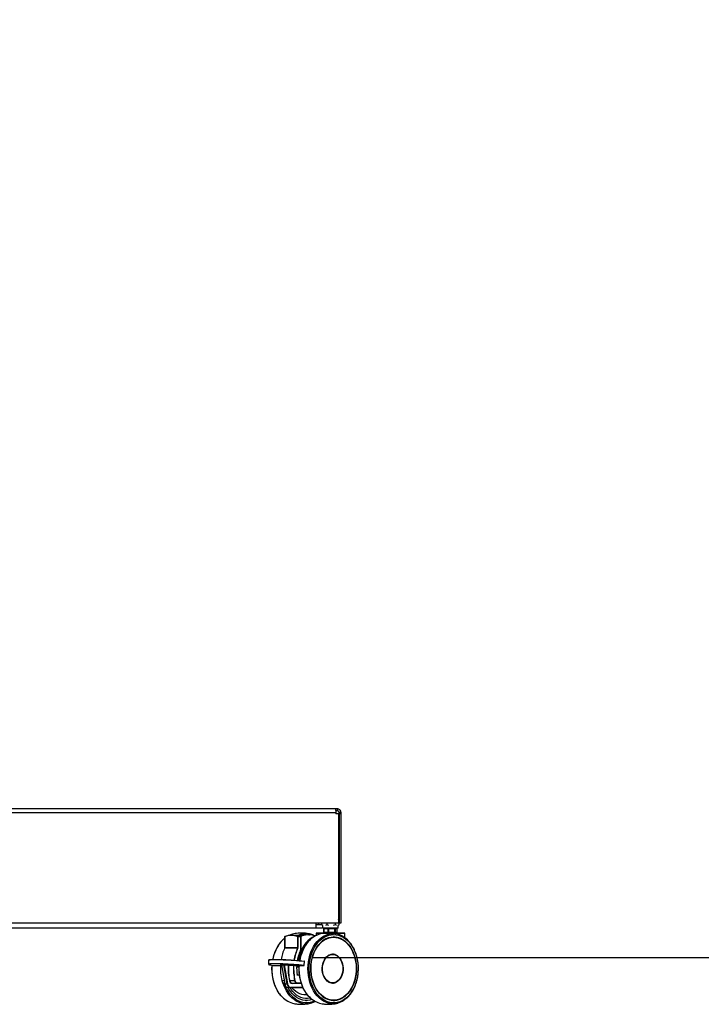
# Model space of a CAD drawing. Header units: millimetres. Extents: x 20 to 22981, y 40 to 19992.
# Tile 19 of 158: x 7011 to 8446, y 1654 to 3727. Entities that reach past the tile are written whole.
import ezdxf

# ---------------------------------------------------------------- set-up
doc = ezdxf.new("R2010")
doc.units = ezdxf.units.MM
doc.header["$LTSCALE"] = 2
doc.layers.add('COMPONENT_GEOMETRY', color=7, linetype='Continuous')
doc.styles.add('SLDTEXTSTYLE0', font='TXT', dxfattribs={"width": 0.75})
doc.dimstyles.new('SLDDIMSTYLE0', dxfattribs={"dimtxt": 100, "dimasz": 6.604, "dimexe": 0, "dimexo": 0.0625, "dimgap": 25, "dimtad": 0, "dimtih": 1, "dimtoh": 1, "dimdec": 0, "dimrnd": 1e-09, "dimzin": 12, "dimdsep": 46, "dimtxsty": 'SLDTEXTSTYLE0', "dimsah": 1, "dimcen": 0.09, "dimadec": 0, "dimazin": 3, "dimtfac": 1, "dimtdec": 0, "dimtofl": 0, "dimtmove": 0, "dimatfit": 3, "dimfxl": 1, "dimfrac": 2, "dimtolj": 1, "dimtzin": 12, "dimarcsym": 0})

# ---------------------------------------------------------------- blocks, each defined once
blk = doc.blocks.new('_D_5')
at = {"layer": 'COMPONENT_GEOMETRY', "color": 7}
for p, q in [((11066.9, 6612.5), (11066.9, 4346.7)), ((10829.9, 4326.4), (10799.4, 4326.4)), ((10799.4, 4326.4), (10799.4, 4167.6)), ((11303.9, 4326.4), (11334.4, 4326.4)), ((11334.4, 4326.4), (11334.4, 4167.6)), ((10799.4, 4167.6), (10829.9, 4167.6)), ((11334.4, 4167.6), (11303.9, 4167.6)), ((11066.9, 1752.2), (11066.9, 4018)), ((7627.4, 1752.2), (11073.3, 1752.2))]:
    blk.add_line(p, q, dxfattribs=at)
for points in [[(11066.9, 6612.5), (11065.9, 6605.9), (11067.9, 6605.9)], [(11066.9, 1752.2), (11067.9, 1758.8), (11065.9, 1758.8)]]:
    blk.add_solid(points, dxfattribs=at)
at = {"layer": 'COMPONENT_GEOMETRY', "color": 7, "char_height": 100, "attachment_point": 1, "style": 'SLDTEXTSTYLE0'}
for s, insert in [('7\'11.67"', (10829.9, 4296.5)), ('2430mm', (10794.1, 4146.9))]:
    blk.add_mtext(s, dxfattribs=dict(at, insert=insert))

msp = doc.modelspace()

# ---------------------------------------------------------------- linework, layer by layer
at = {"color": 7, "linetype": 'Continuous', "lineweight": 25}
for p, q in [((5882.12, 2057.49), (7676.46, 2057.49)), ((7675.29, 2065.49), (5883.29, 2065.49)), ((7679.29, 2065.49), (7675.29, 2065.49)), ((7679.29, 2061.49), (7676.14, 2061.49)), ((7676.46, 2057.49), (7676.46, 2055.09)), ((7681.66, 2055.09), (7676.46, 2055.09)), ((7679.29, 2065.49), (7679.29, 2061.49)), ((7681.66, 2055.09), (7681.66, 1825.49)), ((7687.29, 2057.49), (7683.29, 2057.49)), ((7683.29, 2055.09), (7683.29, 2057.49)), ((7687.29, 2055.09), (7683.29, 2055.09)), ((7683.29, 2055.09), (7683.29, 1825.49)), ((7687.29, 2055.09), (7687.29, 2057.49)), ((7687.29, 1825.49), (7687.29, 2055.09)), ((5876.92, 1825.49), (7681.66, 1825.49)), ((7634.79, 1814.49), (7634.79, 1825.49)), ((7646.59, 1821.35), (7646.59, 1825.49)), ((7657.26, 1825.49), (7657.26, 1821.35)), ((7675.51, 1821.35), (7675.51, 1825.49)), ((7682.27, 1832.46), (7681.66, 1832.93)), ((7683.07, 1831.76), (7681.66, 1832.8)), ((7683.07, 1821.35), (7683.07, 1831.76)), ((7683.29, 1825.49), (7687.29, 1825.49)), ((7634.79, 1814.49), (5923.79, 1814.49)), ((7634.63, 1803.59), (7634.63, 1798.73)), ((7646.29, 1821.49), (7634.79, 1821.49)), ((7646.29, 1814.49), (7634.79, 1814.49)), ((7635.03, 1803.99), (7694.63, 1803.99)), ((7639.72, 1804.49), (7639.72, 1803.99)), ((7639.72, 1804.49), (7689.94, 1804.49)), ((7646.59, 1821.5), (7646.29, 1821.49)), ((7648.33, 1814.65), (7646.29, 1814.49)), ((7646.59, 1821.35), (7647.4, 1820.75)), ((7649.3, 1819.93), (7646.59, 1821.35)), ((7647.35, 1820.68), (7648.33, 1819.92)), ((7648.33, 1819.92), (7648.33, 1814.49)), ((7681.33, 1814.49), (7648.33, 1814.49)), ((7650.68, 1813.29), (7650.68, 1805.69)), ((7650.88, 1813.49), (7651.1, 1813.49)), ((7651.1, 1805.49), (7650.88, 1805.49)), ((7660.21, 1813.29), (7650.95, 1813.29)), ((7650.95, 1813.29), (7650.95, 1805.69)), ((7650.95, 1805.69), (7660.21, 1805.69)), ((7651.1, 1813.49), (7660.36, 1813.49)), ((7660.36, 1805.49), (7651.1, 1805.49)), ((7657.26, 1821.35), (7654.55, 1819.93)), ((7654.83, 1814.49), (7654.83, 1813.49)), ((7654.83, 1805.49), (7654.83, 1804.49)), ((7661.92, 1819.93), (7657.26, 1821.35)), ((7661.17, 1813.29), (7660.21, 1813.29)), ((7660.21, 1805.69), (7660.21, 1813.29)), ((7660.21, 1805.69), (7661.17, 1805.69)), ((7660.36, 1813.49), (7661.13, 1813.49)), ((7661.13, 1805.49), (7660.36, 1805.49)), ((7661.13, 1813.49), (7674.27, 1813.49)), ((7674.27, 1805.49), (7661.13, 1805.49)), ((7674.32, 1813.29), (7661.17, 1813.29)), ((7661.17, 1813.29), (7661.17, 1805.69)), ((7661.17, 1805.69), (7674.32, 1805.69)), ((7675.51, 1821.35), (7670.87, 1819.93)), ((7674.27, 1813.49), (7674.86, 1813.49)), ((7674.86, 1805.49), (7674.27, 1805.49)), ((7674.32, 1805.69), (7674.32, 1813.29)), ((7675.05, 1813.29), (7674.32, 1813.29)), ((7674.32, 1805.69), (7675.05, 1805.69)), ((7674.83, 1813.49), (7674.83, 1814.49)), ((7674.83, 1804.49), (7674.83, 1805.49)), ((7674.86, 1813.49), (7678.75, 1813.49)), ((7678.75, 1805.49), (7674.86, 1805.49)), ((7675.05, 1813.29), (7675.05, 1805.69)), ((7678.94, 1813.29), (7675.05, 1813.29)), ((7675.05, 1805.69), (7678.94, 1805.69)), ((7677.43, 1819.93), (7675.51, 1821.35)), ((7678.75, 1813.49), (7678.78, 1813.49)), ((7678.78, 1805.49), (7678.75, 1805.49)), ((7678.94, 1805.69), (7678.94, 1813.29)), ((7678.98, 1805.69), (7678.98, 1813.29)), ((7683.07, 1821.35), (7681.15, 1819.93)), ((7681.33, 1819.92), (7682.31, 1820.68)), ((7681.33, 1814.49), (7681.33, 1819.92)), ((7689.94, 1803.99), (7689.94, 1804.49)), ((7695.03, 1794.46), (7695.03, 1803.59)), ((7568.63, 1796.29), (7568.63, 1773.5)), ((7568.74, 1796.29), (7568.74, 1773.5)), ((7589, 1799.14), (7582.69, 1799.14)), ((7596.63, 1796.29), (7596.06, 1796.29)), ((7596.06, 1773.5), (7596.06, 1796.29)), ((7596.42, 1796.67), (7602.73, 1796.67)), ((7596.63, 1796.29), (7596.63, 1773.5)), ((7602.94, 1796.29), (7596.63, 1796.29)), ((7602.94, 1770.2), (7602.94, 1796.29)), ((7603.06, 1770.2), (7603.06, 1796.29)), ((7670.48, 1795.97), (7670.9, 1795.97)), ((7670.9, 1795.97), (7670.55, 1795.97)), ((7671.73, 1795.29), (7670.9, 1795.29)), ((7595.85, 1772.45), (7568.53, 1772.45)), ((7568.74, 1773.5), (7596.06, 1773.5)), ((7596.63, 1773.5), (7596.06, 1773.5)), ((7534.91, 1746.74), (7534.4, 1738.57)), ((7609.73, 1744.42), (7609.21, 1736.25)), ((7609.64, 1736.17), (7610.15, 1744.34)), ((7669.67, 1758.99), (7668.64, 1758.99)), ((7545, 1735.78), (7545.02, 1735.78)), ((7545.02, 1735.78), (7559.77, 1735.78)), ((7561.76, 1737.34), (7566.77, 1737.34)), ((7561.91, 1736.99), (7568.85, 1696.84)), ((7567.03, 1737.04), (7562.01, 1737.04)), ((7562.01, 1737.04), (7568.97, 1696.81)), ((7573.99, 1696.81), (7567.03, 1737.04)), ((7567.63, 1736.87), (7574.55, 1696.91)), ((7576.05, 1735.84), (7567.63, 1736.87)), ((7567.94, 1737.27), (7576.35, 1736.24)), ((7576.35, 1736.24), (7586.95, 1736.24)), ((7587.21, 1735.81), (7576.61, 1735.81)), ((7590.93, 1735.39), (7587.77, 1735.77)), ((7588.07, 1736.17), (7591.24, 1735.78)), ((7591.24, 1735.78), (7609.04, 1735.78)), ((7591.26, 1735.78), (7591.24, 1735.78)), ((7591.26, 1735.78), (7609.07, 1735.78)), ((7595.76, 1732.42), (7594.11, 1732.42)), ((7594.14, 1732.84), (7595.41, 1732.84)), ((7595.57, 1735.78), (7595.41, 1732.84)), ((7598.76, 1732.42), (7596.69, 1732.42)), ((7609.07, 1735.78), (7609.04, 1735.78)), ((7579.22, 1703.85), (7589.81, 1703.85)), ((7594.97, 1715.91), (7599.59, 1715.91)), ((7567.96, 1698.28), (7568.6, 1698.28)), ((7568.97, 1696.81), (7573.99, 1696.81)), ((7575.94, 1689.16), (7580.96, 1689.16)), ((7607.19, 1689.16), (7580.96, 1689.16)), ((7584.68, 1698.28), (7595.27, 1698.28)), ((7603.54, 1698.28), (7595.27, 1698.28)), ((7668.64, 1698.99), (7669.67, 1698.99)), ((7613.41, 1662.01), (7614.58, 1662.01)), ((7670.55, 1662.01), (7670.9, 1662.01)), ((7670.9, 1662.69), (7671.73, 1662.69))]:
    msp.add_line(p, q, dxfattribs=at)
at = {"color": 8, "linetype": 'Continuous', "lineweight": 25}
for p, q in [((7653.74, 1803.59), (7634.63, 1803.59)), ((7650.95, 1813.29), (7650.68, 1813.29)), ((7650.68, 1805.69), (7650.95, 1805.69)), ((7695.03, 1803.59), (7668.82, 1803.59)), ((7678.98, 1813.29), (7678.94, 1813.29)), ((7678.94, 1805.69), (7678.98, 1805.69)), ((7568.74, 1796.29), (7568.63, 1796.29)), ((7602.94, 1796.29), (7603.06, 1796.29)), ((7568.74, 1773.5), (7568.63, 1773.5)), ((7602.94, 1770.2), (7603.06, 1770.2)), ((7545, 1735.78), (7559.8, 1735.78)), ((7559.63, 1736.24), (7562.04, 1736.24)), ((7562.11, 1735.81), (7559.89, 1735.81)), ((7597.13, 1735.78), (7596.97, 1732.82)), ((7596.97, 1732.82), (7598.79, 1732.82)), ((7562.49, 1703.85), (7567.64, 1703.85)), ((7599.64, 1715.51), (7595.25, 1715.51)), ((7581.24, 1689.56), (7607.01, 1689.56)), ((7603.68, 1697.88), (7584.4, 1697.88)), ((7595.55, 1698.68), (7603.4, 1698.68))]:
    msp.add_line(p, q, dxfattribs=at)
at = {"color": 7, "linetype": 'Continuous', "lineweight": 25, "flags": 128}
for points in [[(7568.89, 1796.66), (7568.9, 1796.67), (7568.96, 1796.67)], [(7632.22, 1797.48), (7631.19, 1797.04), (7626.34, 1794.54), (7621.7, 1791.37), (7617.31, 1787.57), (7613.22, 1783.16), (7609.47, 1778.2), (7606.1, 1772.75), (7603.14, 1766.84), (7600.62, 1760.55), (7598.57, 1753.93), (7597.01, 1747.06), (7596.81, 1745.99)], [(7671.73, 1800.84), (7676.86, 1800.48), (7681.94, 1799.41), (7686.92, 1797.64), (7691.74, 1795.19), (7696.37, 1792.09), (7700.75, 1788.35), (7704.85, 1784.03), (7708.61, 1779.16), (7712.01, 1773.79), (7715.01, 1767.97), (7717.58, 1761.77), (7719.69, 1755.24), (7721.33, 1748.45), (7722.47, 1741.47), (7723.11, 1734.36), (7723.24, 1727.2), (7722.85, 1720.06), (7721.96, 1713), (7720.57, 1706.11), (7718.69, 1699.44), (7716.35, 1693.07), (7713.56, 1687.05), (7710.36, 1681.45), (7706.77, 1676.32), (7702.84, 1671.72), (7698.6, 1667.69), (7694.08, 1664.26), (7689.35, 1661.48), (7684.44, 1659.37), (7679.41, 1657.95), (7674.3, 1657.24), (7669.16, 1657.24), (7664.05, 1657.95), (7659.01, 1659.37), (7654.11, 1661.48), (7649.37, 1664.26), (7644.86, 1667.69), (7640.62, 1671.72), (7636.68, 1676.32), (7633.1, 1681.45), (7629.89, 1687.05), (7627.11, 1693.07), (7624.76, 1699.44), (7622.89, 1706.11), (7621.49, 1713), (7620.6, 1720.06), (7620.22, 1727.2), (7620.35, 1734.36), (7620.99, 1741.47), (7622.13, 1748.45), (7623.76, 1755.24), (7625.88, 1761.77), (7628.45, 1767.97), (7631.44, 1773.79), (7634.84, 1779.16), (7638.61, 1784.03), (7642.7, 1788.35), (7647.09, 1792.09), (7651.71, 1795.19), (7656.54, 1797.64), (7661.52, 1799.41), (7666.6, 1800.48), (7671.73, 1800.84)], [(7671.73, 1795.99), (7676.67, 1795.64), (7681.56, 1794.57), (7686.34, 1792.82), (7690.97, 1790.38), (7695.4, 1787.3), (7699.57, 1783.6), (7703.45, 1779.32), (7706.99, 1774.5), (7710.16, 1769.21), (7712.92, 1763.48), (7715.25, 1757.39), (7717.11, 1751), (7718.49, 1744.38), (7719.38, 1737.59), (7719.76, 1730.72), (7719.64, 1723.82), (7719, 1716.98), (7717.86, 1710.27), (7716.24, 1703.75), (7714.14, 1697.5), (7711.59, 1691.59), (7708.62, 1686.07), (7705.26, 1681.01), (7701.55, 1676.46), (7697.52, 1672.46), (7693.21, 1669.06), (7688.68, 1666.3), (7683.97, 1664.2), (7679.12, 1662.79), (7674.2, 1662.08), (7669.25, 1662.08), (7664.33, 1662.79), (7659.49, 1664.2), (7654.78, 1666.3), (7650.25, 1669.06), (7645.94, 1672.46), (7641.91, 1676.46), (7638.19, 1681.01), (7634.83, 1686.07), (7631.86, 1691.59), (7629.32, 1697.5), (7627.22, 1703.75), (7625.59, 1710.27), (7624.46, 1716.98), (7623.82, 1723.82), (7623.69, 1730.72), (7624.08, 1737.59), (7624.96, 1744.38), (7626.35, 1751), (7628.21, 1757.39), (7630.53, 1763.48), (7633.3, 1769.21), (7636.46, 1774.5), (7640.01, 1779.32), (7643.89, 1783.6), (7648.06, 1787.3), (7652.49, 1790.38), (7657.12, 1792.82), (7661.9, 1794.57), (7666.79, 1795.64), (7671.73, 1795.99)], [(7671.73, 1795.29), (7676.62, 1794.94), (7681.45, 1793.89), (7686.19, 1792.15), (7690.77, 1789.74), (7695.15, 1786.69), (7699.28, 1783.03), (7703.12, 1778.79), (7706.62, 1774.03), (7709.76, 1768.79), (7712.49, 1763.12), (7714.79, 1757.1), (7716.64, 1750.77), (7718.01, 1744.22), (7718.88, 1737.5), (7719.26, 1730.7), (7719.13, 1723.87), (7718.51, 1717.1), (7717.38, 1710.46), (7715.77, 1704.01), (7713.7, 1697.83), (7711.18, 1691.98), (7708.24, 1686.52), (7704.91, 1681.51), (7701.24, 1677), (7697.25, 1673.05), (7692.99, 1669.69), (7688.5, 1666.95), (7683.84, 1664.88), (7679.05, 1663.48), (7674.18, 1662.78), (7669.28, 1662.78), (7664.41, 1663.48), (7659.62, 1664.88), (7654.96, 1666.95), (7650.47, 1669.69), (7646.21, 1673.05), (7642.22, 1677), (7638.54, 1681.51), (7635.22, 1686.52), (7632.28, 1691.98), (7629.76, 1697.83), (7627.68, 1704.01), (7626.07, 1710.46), (7624.95, 1717.1), (7624.32, 1723.87), (7624.2, 1730.7), (7624.57, 1737.5), (7625.45, 1744.22), (7626.82, 1750.77), (7628.66, 1757.1), (7630.96, 1763.12), (7633.7, 1768.79), (7636.83, 1774.03), (7640.34, 1778.79), (7644.18, 1783.03), (7648.31, 1786.69), (7652.69, 1789.74), (7657.27, 1792.15), (7662, 1793.89), (7666.84, 1794.94), (7671.73, 1795.29)], [(7609.73, 1744.42), (7604.77, 1744.91), (7599.48, 1745.39), (7593.93, 1745.85), (7588.2, 1746.27), (7582.39, 1746.66), (7576.57, 1747), (7570.85, 1747.29), (7565.29, 1747.53), (7560, 1747.72), (7555.04, 1747.84), (7550.49, 1747.9), (7546.42, 1747.9), (7542.89, 1747.84), (7539.96, 1747.72), (7537.67, 1747.53), (7536.05, 1747.29), (7535.13, 1747), (7534.91, 1746.74)], [(7535.34, 1747.16), (7535.56, 1747.37), (7536.47, 1747.66), (7538.07, 1747.9), (7540.34, 1748.08), (7543.25, 1748.2), (7546.75, 1748.27), (7550.78, 1748.27), (7555.29, 1748.2), (7560.21, 1748.08), (7565.46, 1747.9), (7570.97, 1747.66), (7576.65, 1747.37), (7582.41, 1747.03), (7588.18, 1746.65), (7593.86, 1746.23), (7599.36, 1745.78), (7604.61, 1745.3), (7609.52, 1744.81)], [(7609.52, 1744.81), (7609.57, 1744.8), (7609.61, 1744.78), (7609.65, 1744.75), (7609.68, 1744.7), (7609.7, 1744.64), (7609.72, 1744.57), (7609.73, 1744.49), (7609.73, 1744.42)], [(7669.67, 1759.6), (7673.03, 1759.25), (7676.3, 1758.18), (7679.42, 1756.43), (7682.31, 1754.03), (7684.9, 1751.05), (7687.14, 1747.55), (7688.96, 1743.62), (7690.34, 1739.34), (7691.23, 1734.82), (7691.61, 1730.16), (7691.48, 1725.48), (7690.84, 1720.88), (7689.71, 1716.47), (7688.1, 1712.35), (7686.07, 1708.62), (7683.64, 1705.37), (7680.89, 1702.68), (7677.88, 1700.6), (7674.68, 1699.18), (7671.36, 1698.47), (7667.99, 1698.47), (7664.67, 1699.18), (7661.47, 1700.6), (7658.46, 1702.68), (7655.71, 1705.37), (7653.28, 1708.62), (7651.25, 1712.35), (7649.64, 1716.47), (7648.5, 1720.88), (7647.86, 1725.48), (7647.74, 1730.16), (7648.12, 1734.82), (7649.01, 1739.34), (7650.39, 1743.62), (7652.21, 1747.55), (7654.45, 1751.05), (7657.04, 1754.03), (7659.93, 1756.43), (7663.05, 1758.18), (7666.32, 1759.25), (7669.67, 1759.6)], [(7669.67, 1758.99), (7672.96, 1758.64), (7676.17, 1757.59), (7679.22, 1755.88), (7682.05, 1753.53), (7684.59, 1750.61), (7686.79, 1747.18), (7688.58, 1743.32), (7689.92, 1739.13), (7690.8, 1734.7), (7691.17, 1730.14), (7691.05, 1725.55), (7690.42, 1721.04), (7689.31, 1716.72), (7687.73, 1712.68), (7685.74, 1709.03), (7683.36, 1705.85), (7680.67, 1703.2), (7677.72, 1701.17), (7674.58, 1699.78), (7671.32, 1699.08), (7668.03, 1699.08), (7664.77, 1699.78), (7661.63, 1701.17), (7658.68, 1703.2), (7655.99, 1705.85), (7653.61, 1709.03), (7651.62, 1712.68), (7650.04, 1716.72), (7648.93, 1721.04), (7648.3, 1725.55), (7648.18, 1730.14), (7648.55, 1734.7), (7649.43, 1739.13), (7650.77, 1743.32), (7652.56, 1747.18), (7654.76, 1750.61), (7657.3, 1753.53), (7660.13, 1755.88), (7663.18, 1757.59), (7666.39, 1758.64), (7669.67, 1758.99)], [(7534.78, 1738.18), (7534.41, 1738.49), (7534.62, 1738.83), (7535.54, 1739.12), (7537.16, 1739.36), (7539.45, 1739.55), (7542.38, 1739.67), (7545.91, 1739.73), (7549.97, 1739.73), (7554.52, 1739.67), (7559.48, 1739.55), (7564.78, 1739.36), (7570.33, 1739.12), (7576.06, 1738.83), (7581.88, 1738.49), (7587.69, 1738.1), (7593.42, 1737.68), (7598.97, 1737.22), (7604.26, 1736.74), (7609.21, 1736.25)], [(7608.96, 1735.84), (7604.05, 1736.34), (7598.8, 1736.81), (7593.29, 1737.26), (7587.62, 1737.68), (7581.85, 1738.07), (7576.09, 1738.4), (7570.41, 1738.7), (7564.9, 1738.93), (7559.65, 1739.12), (7554.73, 1739.24), (7550.22, 1739.3), (7546.18, 1739.3), (7542.69, 1739.24), (7539.78, 1739.12), (7537.51, 1738.93), (7535.91, 1738.7), (7534.99, 1738.4), (7534.79, 1738.07), (7535.29, 1737.68), (7536.5, 1737.26), (7538.39, 1736.81), (7540.93, 1736.34), (7544.09, 1735.84)], [(7609.04, 1735.78), (7609.12, 1735.79), (7609.18, 1735.79), (7609.21, 1735.79), (7609.21, 1735.8), (7609.18, 1735.81), (7609.13, 1735.82), (7609.06, 1735.83), (7608.96, 1735.84)], [(7568.85, 1696.84), (7568.86, 1696.83), (7568.88, 1696.82), (7568.92, 1696.81), (7568.97, 1696.81)], [(7626.68, 1664.15), (7621.98, 1662.79), (7617.06, 1662.08), (7612.11, 1662.08), (7607.19, 1662.79), (7602.35, 1664.2), (7597.63, 1666.3), (7593.1, 1669.06), (7588.79, 1672.46), (7584.76, 1676.46), (7581.05, 1681.01), (7577.69, 1686.07), (7575.95, 1689.16)], [(7626.66, 1664.16), (7621.97, 1662.81), (7617.06, 1662.1), (7612.11, 1662.1), (7607.19, 1662.81), (7602.35, 1664.22), (7597.64, 1666.32), (7593.11, 1669.08), (7588.8, 1672.48), (7584.77, 1676.47), (7581.06, 1681.02), (7577.7, 1686.08), (7575.96, 1689.16)], [(7622.75, 1667.44), (7621.72, 1667.19), (7616.97, 1666.48), (7612.19, 1666.48), (7607.44, 1667.19), (7602.77, 1668.6), (7598.23, 1670.69), (7593.88, 1673.44), (7589.76, 1676.83), (7585.93, 1680.8), (7582.42, 1685.32), (7579.95, 1689.16)], [(7616.27, 1674.04), (7613.8, 1673.73), (7609.26, 1673.73), (7604.76, 1674.45), (7600.35, 1675.88), (7596.08, 1678.01), (7592.01, 1680.8), (7588.2, 1684.21), (7584.69, 1688.21), (7583.97, 1689.16)], [(7704.3, 1672.08), (7704.16, 1671.93), (7699.99, 1667.62), (7695.53, 1663.89), (7690.84, 1660.8), (7685.95, 1658.36), (7680.91, 1656.6), (7675.77, 1655.53), (7670.58, 1655.18), (7665.39, 1655.53), (7660.94, 1656.41)]]:
    msp.add_lwpolyline(points, dxfattribs=at)
at = {"color": 8, "linetype": 'Continuous', "lineweight": 25, "flags": 128}
for points in [[(7602.79, 1796.66), (7602.78, 1796.67), (7602.73, 1796.67)], [(7614.58, 1800.84), (7619.71, 1800.48), (7621.25, 1800.23)], [(7660.94, 1656.41), (7660.25, 1656.6), (7655.21, 1658.36), (7650.32, 1660.8), (7645.63, 1663.89), (7641.17, 1667.62), (7637, 1671.93), (7633.15, 1676.8), (7629.66, 1682.16), (7626.56, 1687.98), (7623.89, 1694.2), (7621.67, 1700.74), (7619.92, 1707.56), (7618.66, 1714.59), (7617.9, 1721.76), (7617.64, 1728.99), (7617.9, 1736.23), (7618.66, 1743.39), (7619.92, 1750.42), (7621.67, 1757.24), (7623.89, 1763.79), (7626.56, 1770), (7629.66, 1775.82), (7633.15, 1781.19), (7637, 1786.05), (7641.17, 1790.37), (7645.63, 1794.09), (7650.32, 1797.19), (7655.21, 1799.63), (7660.25, 1801.39), (7665.39, 1802.45), (7670.58, 1802.81)], [(7602.94, 1770.2), (7602.98, 1770.16), (7603.01, 1770.12), (7603.02, 1770.08), (7603.02, 1770.04), (7603.02, 1770.03)], [(7561.07, 1672.13), (7557.39, 1676.8), (7553.9, 1682.16), (7550.81, 1687.98), (7548.14, 1694.2), (7545.92, 1700.74), (7544.17, 1707.56), (7542.9, 1714.59), (7542.14, 1721.76), (7541.89, 1728.99), (7542.14, 1736.14)], [(7618.22, 1672.13), (7614.54, 1676.8), (7611.05, 1682.16), (7607.95, 1687.98), (7605.28, 1694.2), (7603.06, 1700.74), (7601.31, 1707.56), (7600.05, 1714.59), (7599.29, 1721.76), (7599.03, 1728.99), (7599.26, 1735.78)], [(7594.69, 1716.17), (7594.74, 1716.18), (7594.78, 1716.2), (7594.8, 1716.21), (7594.81, 1716.22), (7594.81, 1716.22)], [(7603.79, 1656.41), (7603.11, 1656.6), (7598.07, 1658.36), (7593.18, 1660.8), (7588.48, 1663.89), (7584.02, 1667.62), (7579.85, 1671.93), (7576, 1676.8), (7572.51, 1682.16), (7569.42, 1687.98), (7566.75, 1694.2), (7564.9, 1699.51)], [(7631.3, 1661.03), (7627.3, 1659.37), (7622.26, 1657.95), (7617.15, 1657.24), (7612.01, 1657.24), (7606.9, 1657.95), (7601.87, 1659.37), (7596.96, 1661.48), (7592.23, 1664.26), (7587.72, 1667.69), (7583.47, 1671.72), (7579.54, 1676.32), (7575.95, 1681.45), (7572.75, 1687.05), (7569.96, 1693.07), (7568, 1698.28)]]:
    msp.add_lwpolyline(points, dxfattribs=at)
at = {"color": 7, "linetype": 'Continuous', "lineweight": 25}
for centre, radius, start, end in [((7634.29, 1831.49), 10, 272.86598, 323.1301), ((7635.03, 1803.59), 0.4, 90, 180), ((7650.88, 1813.29), 0.2, 90, 180), ((7650.88, 1805.69), 0.2, 180, 270), ((7651.13, 1813.31), 0.179, 100.35914, 187.52319), ((7651.13, 1805.67), 0.179, 172.47681, 259.64086), ((7660.39, 1813.31), 0.179, 100.35914, 187.52319), ((7660.39, 1805.67), 0.179, 172.47681, 259.64086), ((7660.92, 1813.34), 0.257, 349.36484, 36.49359), ((7660.92, 1805.64), 0.257, 323.50641, 10.63516), ((7674.07, 1813.34), 0.257, 349.36484, 36.49359), ((7674.07, 1805.64), 0.257, 323.50641, 10.63516), ((7674.85, 1813.3), 0.196, 358.78838, 88.73483), ((7674.85, 1805.69), 0.196, 271.26517, 1.21162), ((7678.74, 1813.3), 0.196, 358.78838, 88.73483), ((7678.74, 1805.69), 0.196, 271.26517, 1.21162), ((7678.78, 1813.29), 0.2, 0, 90), ((7678.78, 1805.69), 0.2, 270, 0), ((7694.63, 1803.59), 0.4, 0, 90), ((7604.39, 1748.44), 57.24, 128.668, 139.13467), ((7569.03, 1796.29), 0.4, 110.06335, 180), ((7582.4, 1759.41), 39.32, 69.67384, 110.32616), ((7582.69, 1759.61), 39.52, 69.67384, 110.32616), ((7595.61, 1761.44), 41.47, 104.77849, 115.65539), ((7588.91, 1759.22), 39.92, 69.74851, 89.87173), ((7596.49, 1796.25), 0.432, 100.0049, 174.92788), ((7596.23, 1796.32), 0.4, 355.00414, 61.88839), ((7618.9, 1762.48), 37.79, 71.45098, 115.89333), ((7602.54, 1796.32), 0.4, 355.00414, 61.88839), ((7602.66, 1796.29), 0.4, 0, 69.93665), ((7613.17, 1762.59), 40.22, 60.93705, 89.6176), ((7655.18, 1755.51), 47.82, 105.78211, 140.55474), ((7671.98, 1755.64), 39.66, 91.56398, 138.29408), ((7668.79, 1757.16), 45.68, 38.88421, 87.75856), ((7669.37, 1755.02), 40.98, 42.83826, 87.86692), ((7663.16, 1731.07), 103.28, 156.38159, 170.53974), ((7568.5, 1772.33), 0.121, 78.80903, 143.95735), ((7566.13, 1773.49), 2.61, 336.66257, 0.33844), ((7690.75, 1730.97), 103.58, 156.39234, 171.30189), ((7690.8, 1730.97), 103.06, 156.39128, 171.27816), ((7684.63, 1731.16), 90.54, 154.45646, 170.49506), ((7684.12, 1731.16), 90.03, 154.45553, 170.43841), ((7593.45, 1773.49), 2.61, 336.66257, 0.33844), ((7595.78, 1771.53), 0.92, 50.28901, 85.94202), ((7593.49, 1773.48), 3.13, 336.66257, 0.33844), ((7678.82, 1732.44), 81.57, 145.61232, 170.52593), ((7602.92, 1770.1), 0.123, 259.57249, 324.5261), ((7602.66, 1770.2), 0.4, 334.12703, 0), ((7668.79, 1742.4), 16.59, 90.54638, 122.24161), ((7668.42, 1742.45), 17.16, 54.56784, 87.53847), ((7545.06, 1743.58), 7.8, 262.84461, 269.53916), ((7559.51, 1735.88), 0.382, 349.85156, 72.47281), ((7673.41, 1728.97), 113.73, 176.55271, 192.75882), ((7672.87, 1728.97), 113.18, 176.55462, 192.75883), ((7561.67, 1737.01), 0.339, 3.96606, 75.63892), ((7566.69, 1737.01), 0.339, 3.96606, 75.63892), ((7568.01, 1736.89), 0.382, 101.71078, 183.65216), ((7690.12, 1728.97), 114.28, 176.55271, 192.75882), ((7576.43, 1735.87), 0.382, 101.71078, 183.65216), ((7576.67, 1741.58), 5.77, 263.85293, 269.46866), ((7576.24, 1735.88), 0.382, 349.85156, 72.47281), ((7690.13, 1728.97), 113.73, 176.55271, 192.75882), ((7586.83, 1735.88), 0.382, 349.85156, 72.47281), ((7700.73, 1728.97), 113.73, 176.55271, 192.75882), ((7700.74, 1728.97), 113.18, 176.55462, 192.75883), ((7588.15, 1735.8), 0.382, 101.71078, 183.65216), ((7591.31, 1735.41), 0.382, 101.71078, 183.65216), ((7696.1, 1728.99), 102.22, 176.19274, 187.20802), ((7695.55, 1728.99), 101.66, 176.17189, 187.20802), ((7595.79, 1732.8), 0.378, 173.18549, 264.85237), ((7596.61, 1732.77), 0.356, 281.95471, 8.29993), ((7608.83, 1736.21), 0.387, 289.58451, 5.7912), ((7568.78, 1704.56), 6.33, 186.37737, 262.54378), ((7579.27, 1702.28), 1.58, 92.08406, 112.73717), ((7585.27, 1704.47), 6.64, 186.37737, 262.54378), ((7585.5, 1704.56), 6.33, 186.37737, 262.54378), ((7589.75, 1705.43), 1.58, 272.08406, 292.73717), ((7596.1, 1704.56), 6.33, 186.37737, 262.54378), ((7596.33, 1704.64), 6.01, 186.37737, 262.54378), ((7594.72, 1716.08), 0.161, 59.37249, 101.58049), ((7595.36, 1716.17), 0.669, 180.03997, 261.03775), ((7594.9, 1715.56), 0.356, 351.70007, 78.04529), ((7668.8, 1715.61), 16.62, 237.78928, 269.42271), ((7668.41, 1715.56), 17.19, 272.4929, 305.40083), ((7577.11, 1697.23), 8.15, 182.91888, 261.73279), ((7573.93, 1698.85), 2.04, 271.5674, 287.53096), ((7582.13, 1697.23), 8.15, 182.91888, 261.73279), ((7582.36, 1697.3), 7.83, 182.91888, 261.73279), ((7580.89, 1689.51), 0.356, 281.95471, 8.29993), ((7584.76, 1697.93), 0.356, 101.95471, 188.29993), ((7595.2, 1698.63), 0.356, 281.95471, 8.29993), ((7598.83, 1703.69), 49.21, 219.89595, 253.74868), ((7613.45, 1694.54), 39.33, 255.78388, 299.30146), ((7655.97, 1703.69), 49.21, 219.89595, 253.74868), ((7672.2, 1702.81), 40.14, 222.00118, 268.14058), ((7670.07, 1701.48), 39.47, 270.60345, 318.05529)]:
    msp.add_arc(centre, radius, start, end, dxfattribs=at)
at = {"color": 8, "linetype": 'Continuous', "lineweight": 25}
for centre, radius, start, end in [((7623.12, 1734.42), 80.59, 140.30455, 170.14212), ((7569.03, 1796.39), 0.31, 117.57154, 198.99581), ((7613.68, 1762.75), 40.05, 90.3505, 117.47843), ((7614.78, 1762.16), 38.68, 90.29078, 113.99037), ((7680.8, 1734.07), 81.23, 140.35618, 171.77517), ((7657.96, 1745.94), 56.73, 129.5231, 144.96501), ((7609.72, 1743.17), 1.25, 69.83838, 89.65829), ((7590.94, 1735.95), 0.561, 268.9296, 343.01961), ((7609.25, 1735.21), 1.03, 67.7875, 91.70592)]:
    msp.add_arc(centre, radius, start, end, dxfattribs=at)
at = {"color": 7, "linetype": 'Continuous', "lineweight": 25}
for centre, major_axis, ratio, start_param, end_param in [((7562.36, 1737.27), (0.821, -0.054), 0.0605468, 2.3992921, 3.9700884), ((7567.38, 1737.27), (0.821, -0.054), 0.0605468, 0.8284958, 2.3992921), ((7567.35, 1736.87), (0.426, -0.135), 0.2334576, 0.9339433, 2.5047397)]:
    msp.add_ellipse(centre, major_axis=major_axis, ratio=ratio, start_param=start_param, end_param=end_param, dxfattribs=at)
at = {"color": 8, "linetype": 'Continuous', "lineweight": 25}
msp.add_ellipse((7562.34, 1736.87), major_axis=(0.426, -0.135), ratio=0.2334576, start_param=2.5047397, end_param=3.2587105, dxfattribs=at)
at = {"color": 7, "linetype": 'Continuous', "lineweight": 25}
for points, knots in [([(7675.29, 2065.49), (7675.33, 2065.38), (7675.4, 2065.21), (7675.66, 2064.21), (7675.87, 2063.19), (7676.09, 2061.92), (7676.35, 2060.07), (7676.42, 2058.51), (7676.46, 2057.49)], [0, 0, 0, 0, 0.2411651, 0.3695163, 0.5, 0.6304837, 0.7588349, 1, 1, 1, 1]), ([(7687.29, 2057.49), (7687.18, 2058.51), (7687.01, 2060.07), (7686.01, 2061.92), (7684.99, 2063.19), (7683.72, 2064.21), (7681.87, 2065.21), (7680.31, 2065.38), (7679.29, 2065.49)], [0, 0, 0, 0, 0.2411651, 0.3695163, 0.5, 0.6304837, 0.7588349, 1, 1, 1, 1]), ([(7683.29, 2057.49), (7683.28, 2057.74), (7683.25, 2058.25), (7682.94, 2059.26), (7682.2, 2060.4), (7681.06, 2061.14), (7680.05, 2061.45), (7679.54, 2061.48), (7679.29, 2061.49)], [0, 0, 0, 0, 0.1166597, 0.2403658, 0.5, 0.7596342, 0.8833403, 1, 1, 1, 1]), ([(7604.13, 1803.99), (7601.83, 1803.93), (7597.25, 1803.8), (7590.84, 1802.93), (7586.82, 1801.93), (7585.01, 1801.48)], [0, 0, 0, 0, 0.3566091, 0.7105549, 1, 1, 1, 1]), ([(7623.19, 1801.48), (7621.48, 1801.91), (7617.51, 1802.92), (7611.12, 1803.79), (7606.46, 1803.92), (7604.13, 1803.99)], [0, 0, 0, 0, 0.2737177, 0.6377065, 1, 1, 1, 1]), ([(7661.27, 1803.99), (7658.98, 1803.93), (7654.4, 1803.8), (7647.99, 1802.93), (7643.96, 1801.93), (7642.15, 1801.48)], [0, 0, 0, 0, 0.3566091, 0.7105549, 1, 1, 1, 1]), ([(7654.78, 1804.96), (7654.75, 1804.96), (7654.64, 1804.94), (7654.75, 1804.92), (7654.82, 1804.91)], [0, 0, 0, 0, 0.32415298, 1, 1, 1, 1]), ([(7670.2, 1814.36), (7669.05, 1814.3), (7667.28, 1814.22), (7664.64, 1814.12), (7662.75, 1814.04), (7660.83, 1813.95), (7658.53, 1813.85), (7657.01, 1813.75), (7655.67, 1813.65), (7654.97, 1813.58), (7654.94, 1813.52), (7654.94, 1813.5)], [0, 0, 0, 0, 0.1844216, 0.2858722, 0.3813211, 0.4615089, 0.5784396, 0.7624115, 0.7737842, 0.9525701, 1, 1, 1, 1]), ([(7673.73, 1814.49), (7673.19, 1814.45), (7672.1, 1814.37), (7669.59, 1814.25), (7666.7, 1814.12), (7663.63, 1814), (7660.67, 1813.87), (7658.09, 1813.75), (7656.06, 1813.63), (7655.37, 1813.54), (7655.03, 1813.5)], [0, 0, 0, 0, 0.1228904, 0.2481212, 0.3735147, 0.4987193, 0.6241093, 0.7493481, 0.8746893, 1, 1, 1, 1]), ([(7655.84, 1813.49), (7655.99, 1813.51), (7656.21, 1813.54), (7657.27, 1813.62), (7658.86, 1813.71), (7660.9, 1813.8), (7662.11, 1813.86), (7662.49, 1813.87), (7663.88, 1813.93), (7666.65, 1814.04), (7669.02, 1814.15), (7670.2, 1814.2)], [0, 0, 0, 0, 0.0875075, 0.1262925, 0.3157288, 0.4762883, 0.5219781, 0.5361202, 0.544457, 0.7723309, 1, 1, 1, 1]), ([(7680.34, 1801.48), (7678.63, 1801.91), (7674.66, 1802.92), (7668.27, 1803.79), (7663.6, 1803.92), (7661.27, 1803.99)], [0, 0, 0, 0, 0.2737177, 0.6377065, 1, 1, 1, 1]), ([(7560.75, 1785.69), (7560.72, 1785.66), (7559.37, 1784.24), (7556.98, 1781), (7553.63, 1775.96), (7550.67, 1770.45), (7548.07, 1764.61), (7545.91, 1758.46), (7544.34, 1752.97), (7543.68, 1749.48), (7543.44, 1748.2)], [0, 0, 0, 0, 0.0033958, 0.1545963, 0.305951, 0.4574019, 0.6089045, 0.7604263, 0.9119468, 1, 1, 1, 1]), ([(7617.89, 1785.69), (7617.86, 1785.66), (7616.52, 1784.24), (7614.12, 1781), (7610.77, 1775.96), (7607.81, 1770.45), (7605.22, 1764.61), (7603.05, 1758.46), (7601.28, 1752.15), (7600.48, 1747.82), (7600.08, 1745.69)], [0, 0, 0, 0, 0.0032108, 0.1461727, 0.2892805, 0.4324792, 0.5757267, 0.7189925, 0.862257, 1, 1, 1, 1]), ([(7633.93, 1798.19), (7633.68, 1798.15), (7633.05, 1798.05), (7631.86, 1798.1), (7631.07, 1798.27), (7630.99, 1798.29), (7630.96, 1798.3)], [0, 0, 0, 0, 0.2366967, 0.5976923, 0.8554916, 1, 1, 1, 1]), ([(7704.64, 1672.32), (7704.82, 1672.51), (7706.31, 1674.09), (7708.82, 1677.53), (7712.13, 1682.63), (7715.05, 1688.17), (7717.59, 1694.05), (7719.73, 1700.23), (7721.44, 1706.65), (7722.71, 1713.27), (7723.54, 1720.02), (7723.91, 1726.85), (7723.83, 1733.69), (7723.28, 1740.5), (7722.29, 1747.21), (7720.85, 1753.76), (7718.98, 1760.1), (7716.68, 1766.18), (7713.99, 1771.95), (7710.92, 1777.33), (7707.82, 1781.92), (7705.62, 1784.49), (7704.69, 1785.58)], [0, 0, 0, 0, 0.0071496, 0.0600281, 0.112958, 0.1659196, 0.2188978, 0.2718816, 0.3248645, 0.3778447, 0.4308222, 0.4837985, 0.5367761, 0.5897576, 0.642745, 0.6957412, 0.7487483, 0.8017673, 0.8547978, 0.9078365, 0.9608739, 1, 1, 1, 1]), ([(7568.63, 1773.5), (7568.62, 1773.32), (7568.6, 1772.93), (7568.47, 1772.58), (7568.41, 1772.4)], [0, 0, 0, 0, 0.4715726, 1, 1, 1, 1]), ([(7610.14, 1744.34), (7610.15, 1744.35), (7610.16, 1744.41), (7610.13, 1744.51), (7610.07, 1744.62), (7610, 1744.68), (7609.93, 1744.73), (7609.87, 1744.75), (7609.81, 1744.77), (7609.72, 1744.79), (7609.62, 1744.8), (7609.54, 1744.81)], [0, 0, 0, 0, 0.0390918, 0.1740088, 0.2823227, 0.3748644, 0.4550352, 0.5236522, 0.5929323, 0.7115729, 1, 1, 1, 1]), ([(7541.85, 1736.2), (7541.75, 1734.77), (7541.48, 1731.07), (7541.56, 1725.06), (7542.03, 1718.25), (7542.98, 1711.52), (7544.37, 1704.95), (7546.2, 1698.58), (7548.44, 1692.47), (7551.09, 1686.67), (7554.12, 1681.24), (7557.32, 1676.41), (7559.65, 1673.64), (7560.72, 1672.37)], [0, 0, 0, 0, 0.0601234, 0.1554467, 0.2507765, 0.3461166, 0.4414718, 0.5368463, 0.6322423, 0.7276591, 0.8230917, 0.9185244, 1, 1, 1, 1]), ([(7559.63, 1736.24), (7559.59, 1736.24), (7559.49, 1736.24), (7559.4, 1736.23), (7559.39, 1736.21), (7559.47, 1736.19), (7559.58, 1736.18), (7559.64, 1736.17)], [0, 0, 0, 0, 0.1412166, 0.3559101, 0.570606, 0.785303, 1, 1, 1, 1]), ([(7559.51, 1736.19), (7559.51, 1736.19), (7559.51, 1736.19), (7559.52, 1736.19), (7559.54, 1736.18), (7559.6, 1736.15), (7559.68, 1736.09), (7559.75, 1735.98), (7559.78, 1735.88), (7559.77, 1735.81), (7559.77, 1735.8)], [0, 0, 0, 0, 0.0060038, 0.1135793, 0.1953577, 0.2959067, 0.4830103, 0.6911899, 0.9226469, 1, 1, 1, 1]), ([(7561.66, 1737.29), (7561.65, 1737.29), (7561.65, 1737.29), (7561.67, 1737.29), (7561.71, 1737.27), (7561.77, 1737.23), (7561.85, 1737.15), (7561.9, 1737.06), (7561.9, 1737), (7561.9, 1736.98)], [0, 0, 0, 0, 0.0728191, 0.1780985, 0.2811897, 0.4271998, 0.653102, 0.905768, 1, 1, 1, 1]), ([(7588.07, 1736.17), (7588.03, 1736.17), (7587.92, 1736.19), (7587.69, 1736.21), (7587.42, 1736.23), (7587.15, 1736.24), (7587.01, 1736.24), (7586.95, 1736.24)], [0, 0, 0, 0, 0.1412326, 0.3559267, 0.5706186, 0.7853093, 1, 1, 1, 1]), ([(7587.21, 1735.81), (7587.24, 1735.81), (7587.31, 1735.81), (7587.44, 1735.8), (7587.58, 1735.79), (7587.69, 1735.78), (7587.75, 1735.77), (7587.77, 1735.77)], [0, 0, 0, 0, 0.2146872, 0.4293759, 0.6440681, 0.858765, 1, 1, 1, 1]), ([(7595.41, 1732.84), (7595.48, 1732.84), (7595.62, 1732.84), (7595.92, 1732.84), (7596.26, 1732.84), (7596.59, 1732.83), (7596.83, 1732.83), (7596.94, 1732.82), (7596.97, 1732.82)], [0, 0, 0, 0, 0.1876255, 0.3752373, 0.5628492, 0.7506087, 0.9385912, 1, 1, 1, 1]), ([(7596.69, 1732.42), (7596.67, 1732.42), (7596.6, 1732.42), (7596.46, 1732.42), (7596.26, 1732.42), (7596.06, 1732.42), (7595.88, 1732.42), (7595.8, 1732.42), (7595.76, 1732.42)], [0, 0, 0, 0, 0.0614416, 0.2495107, 0.4373101, 0.6249035, 0.8124513, 1, 1, 1, 1]), ([(7598.97, 1735.78), (7598.88, 1734.49), (7598.62, 1730.93), (7598.7, 1725.06), (7599.18, 1718.25), (7600.13, 1711.52), (7601.52, 1704.95), (7603.34, 1698.58), (7605.59, 1692.47), (7608.23, 1686.67), (7611.27, 1681.24), (7614.46, 1676.41), (7616.79, 1673.64), (7617.87, 1672.37)], [0, 0, 0, 0, 0.0546288, 0.1505093, 0.2463965, 0.3422939, 0.4382066, 0.5341387, 0.6300924, 0.726067, 0.8220575, 0.9180481, 1, 1, 1, 1]), ([(7609.07, 1735.78), (7609.12, 1735.78), (7609.21, 1735.78), (7609.29, 1735.79), (7609.38, 1735.82), (7609.47, 1735.86), (7609.56, 1735.95), (7609.62, 1736.05), (7609.63, 1736.14), (7609.63, 1736.17)], [0, 0, 0, 0, 0.2717723, 0.4058765, 0.4972939, 0.6076951, 0.7378642, 0.8879001, 1, 1, 1, 1]), ([(7594.97, 1715.91), (7594.97, 1715.91), (7594.97, 1715.91), (7594.92, 1715.94), (7594.86, 1716.02), (7594.82, 1716.12), (7594.81, 1716.19), (7594.81, 1716.22)], [0, 0, 0, 0, 0.29372369, 0.50816877, 0.69540797, 0.89184086, 1, 1, 1, 1]), ([(7585.07, 1656.51), (7586.78, 1656.07), (7590.75, 1655.06), (7597.14, 1654.22), (7604.09, 1653.88), (7610.99, 1654.21), (7617.4, 1655.04), (7621.42, 1656.05), (7623.23, 1656.5)], [0, 0, 0, 0, 0.1370648, 0.3188558, 0.4991197, 0.6778873, 0.855201, 1, 1, 1, 1]), ([(7642.21, 1656.51), (7643.92, 1656.07), (7647.9, 1655.06), (7654.28, 1654.22), (7661.24, 1653.88), (7668.14, 1654.21), (7674.55, 1655.04), (7678.57, 1656.05), (7680.38, 1656.5)], [0, 0, 0, 0, 0.1370648, 0.3188558, 0.4991197, 0.6778873, 0.855201, 1, 1, 1, 1])]:
    msp.add_open_spline(points, degree=3, knots=knots, dxfattribs=at)
at = {"color": 8, "linetype": 'Continuous', "lineweight": 25}
msp.add_open_spline([(7559.78, 1735.8), (7559.78, 1735.8), (7559.78, 1735.8), (7559.82, 1735.81), (7559.87, 1735.81), (7559.89, 1735.81)], degree=3, knots=[0, 0, 0, 0, 0.2753289, 0.7124687, 1, 1, 1, 1], dxfattribs=at)

# ---------------------------------------------------------------- dimensions: what is measured, and where the dimension line sits
at = {"layer": 'COMPONENT_GEOMETRY', "color": 7}
dim = msp.add_linear_dim(base=(11066.92, 6612.47), p1=(7624.87, 1752.2), p2=(12075.31, 6612.47), angle=90, dimstyle='SLDDIMSTYLE0', dxfattribs=at)
dim.commit()
dim.dimension.update_dxf_attribs({"geometry": '_D_5', "text_midpoint": (11066.92, 4182.33), "dimtype": 160})

doc.saveas('drawing.dxf')
